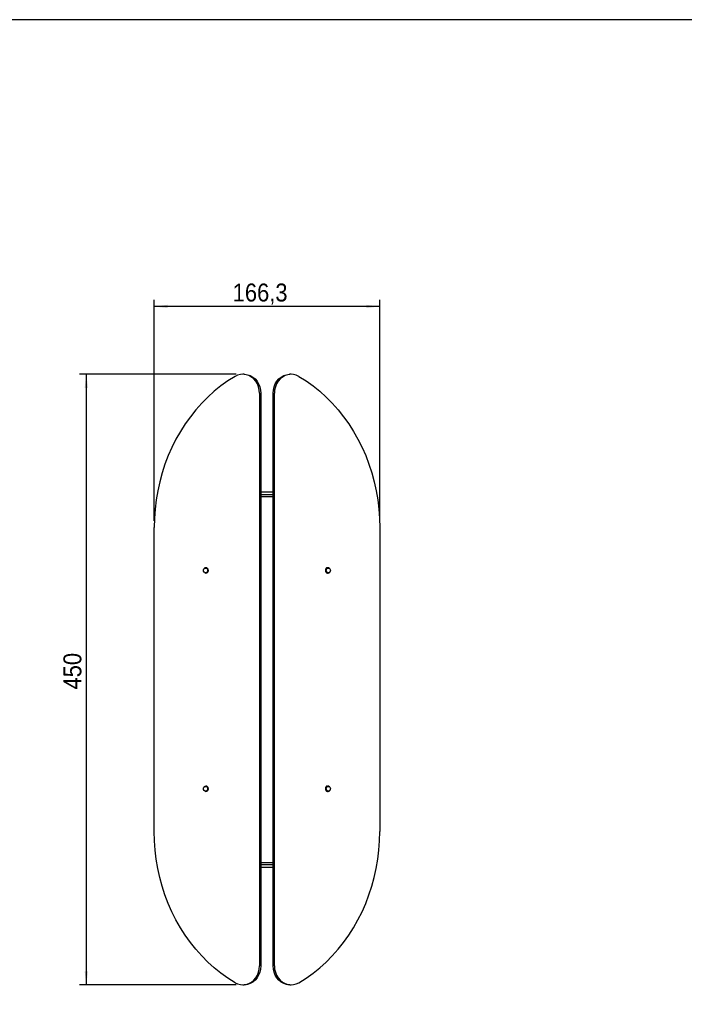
# Model space of a CAD drawing. Header units: millimetres. Extents: x 32 to 2082, y 47 to 1482.
# Tile 4 of 10: x 522 to 1012, y 756 to 1482. Entities that reach past the tile are written whole.
import ezdxf

# ---------------------------------------------------------------- set-up
doc = ezdxf.new("R2010")
doc.units = ezdxf.units.MM
doc.header["$LTSCALE"] = 5
doc.linetypes.add('SLD-Solido', pattern=[0])
doc.layers.add('QUOTE', color=1, linetype='SLD-Solido')
doc.layers.add('SCHIZZI', color=9, linetype='Continuous')
doc.styles.add('SLDTEXTSTYLE3', font='GOTHIC.TTF', dxfattribs={"width": 0.913})
doc.dimstyles.new('SLDDIMSTYLE0', dxfattribs={"dimtxt": 13.229167, "dimasz": 10, "dimexe": 0, "dimexo": 0.0625, "dimgap": 3.307292, "dimtad": 1, "dimdec": 1, "dimrnd": 1e-09, "dimzin": 12, "dimdsep": 46, "dimtxsty": 'SLDTEXTSTYLE3', "dimsah": 1, "dimcen": 0.09, "dimadec": 0, "dimazin": 3, "dimtfac": 1, "dimtdec": 1, "dimtofl": 0, "dimtmove": 0, "dimatfit": 3, "dimfxl": 1, "dimfrac": 2, "dimtolj": 1, "dimtzin": 12, "dimarcsym": 0})
doc.dimstyles.new('SLDDIMSTYLE1', dxfattribs={"dimtxt": 13.229167, "dimasz": 10, "dimexe": 0, "dimexo": 0.0625, "dimgap": 3.307292, "dimtad": 1, "dimdec": 0, "dimrnd": 1e-09, "dimzin": 12, "dimdsep": 46, "dimtxsty": 'SLDTEXTSTYLE3', "dimsah": 1, "dimcen": 0.09, "dimadec": 0, "dimazin": 3, "dimtfac": 1, "dimtdec": 0, "dimtofl": 0, "dimtmove": 0, "dimatfit": 3, "dimfxl": 1, "dimfrac": 2, "dimtolj": 1, "dimtzin": 12, "dimarcsym": 0})

# ---------------------------------------------------------------- blocks, each defined once
blk = doc.blocks.new('_D')
at = {"layer": 'QUOTE', "transparency": 16777216}
for p, q in [((620.68, 1112.48), (620.68, 1275.57)), ((787.01, 1270.57), (620.68, 1270.57)), ((787.01, 1112.48), (787.01, 1275.57))]:
    blk.add_line(p, q, dxfattribs=at)
for points in [[(620.68, 1270.57), (630.68, 1269.32), (630.68, 1271.82)], [(787.01, 1270.57), (777.01, 1271.82), (777.01, 1269.32)]]:
    blk.add_solid(points, dxfattribs=at)
at = {"layer": 'QUOTE', "transparency": 16777216, "insert": (678.59, 1287.47), "char_height": 13.229, "attachment_point": 1, "style": 'SLDTEXTSTYLE3'}
blk.add_mtext('166,3', dxfattribs=at)
blk = doc.blocks.new('_D_1')
at = {"layer": 'QUOTE', "transparency": 16777216}
for p, q in [((681.02, 1220.57), (565.68, 1220.57)), ((570.68, 1220.57), (570.68, 770.39)), ((681.02, 770.39), (565.68, 770.39))]:
    blk.add_line(p, q, dxfattribs=at)
for points in [[(570.68, 1220.57), (569.43, 1210.57), (571.93, 1210.57)], [(570.68, 770.39), (571.93, 780.39), (569.43, 780.39)]]:
    blk.add_solid(points, dxfattribs=at)
at = {"layer": 'QUOTE', "transparency": 16777216, "insert": (553.78, 988.17), "char_height": 13.229, "attachment_point": 1, "rotation": 90, "style": 'SLDTEXTSTYLE3'}
blk.add_mtext('450', dxfattribs=at)

msp = doc.modelspace()

# ---------------------------------------------------------------- linework, layer by layer
for p, q in [((686.95, 1220.57), (686.02, 1220.57)), ((721.67, 1220.57), (720.73, 1220.57)), ((698.38, 1206.57), (698.38, 784.39)), ((699.32, 1206.57), (699.32, 784.39)), ((708.37, 784.39), (708.37, 1206.57)), ((709.31, 784.39), (709.31, 1206.57)), ((699.32, 1133.98), (708.37, 1133.98)), ((699.32, 1131.98), (708.37, 1131.98)), ((699.32, 1130.48), (708.37, 1130.48)), ((620.68, 883.48), (620.68, 1107.48)), ((787.01, 1107.48), (787.01, 883.48)), ((657.6, 1077.22), (657.56, 1077.4)), ((658.23, 1077.75), (657.64, 1077.2)), ((658.72, 1077.73), (658.59, 1077.73)), ((747.9, 1077.22), (747.63, 1077.4)), ((747.63, 1077.4), (747.79, 1077.22)), ((747.79, 1077.22), (747.9, 1077.22)), ((749.1, 1077.73), (748.97, 1077.73)), ((658.59, 1074.23), (658.84, 1074.23)), ((748.85, 1074.23), (749.1, 1074.23)), ((657.6, 916.22), (657.56, 916.4)), ((658.23, 916.75), (657.64, 916.2)), ((658.72, 916.73), (658.59, 916.73)), ((747.9, 916.22), (747.63, 916.4)), ((747.63, 916.4), (747.79, 916.22)), ((747.79, 916.22), (747.9, 916.22)), ((749.1, 916.73), (748.97, 916.73)), ((658.59, 913.23), (658.84, 913.23)), ((748.85, 913.23), (749.1, 913.23)), ((699.32, 860.48), (708.37, 860.48)), ((708.37, 858.98), (699.32, 858.98)), ((708.37, 856.98), (699.32, 856.98)), ((686.02, 770.39), (686.95, 770.39)), ((720.73, 770.39), (721.67, 770.39))]:
    msp.add_line(p, q)
at = {"flags": 128}
for points in [[(698.38, 1206.57), (698.2, 1208.95), (697.66, 1211.26), (696.78, 1213.44), (695.59, 1215.42), (694.12, 1217.13), (692.42, 1218.54), (690.52, 1219.6), (688.5, 1220.28), (686.4, 1220.56), (684.29, 1220.43), (682.24, 1219.9), (680.29, 1218.97)], [(686.95, 1220.57), (687.34, 1220.56), (689.44, 1220.28), (691.46, 1219.6), (693.36, 1218.54), (695.06, 1217.13), (696.53, 1215.42), (697.72, 1213.44), (698.6, 1211.26), (699.14, 1208.95), (699.32, 1206.57)], [(708.37, 1206.57), (708.55, 1208.95), (709.09, 1211.26), (709.96, 1213.44), (711.15, 1215.42), (712.62, 1217.13), (714.33, 1218.54), (716.22, 1219.6), (718.25, 1220.28), (720.35, 1220.56), (720.73, 1220.57)], [(727.4, 1218.97), (725.45, 1219.9), (723.39, 1220.43), (721.29, 1220.56), (719.19, 1220.28), (717.16, 1219.6), (715.27, 1218.54), (713.56, 1217.13), (712.09, 1215.42), (710.9, 1213.44), (710.03, 1211.26), (709.49, 1208.95), (709.31, 1206.57)], [(680.29, 1218.97), (675.01, 1215.64), (669.89, 1211.98), (664.96, 1208.01), (660.23, 1203.74), (655.71, 1199.19), (651.42, 1194.37), (647.36, 1189.29), (643.56, 1183.96), (640.01, 1178.41), (636.74, 1172.65), (633.75, 1166.7), (631.05, 1160.57), (628.65, 1154.28), (626.55, 1147.86), (624.77, 1141.31), (623.3, 1134.67), (622.16, 1127.94), (621.34, 1121.15), (620.84, 1114.33), (620.68, 1107.48)], [(727.4, 1218.97), (732.68, 1215.64), (737.79, 1211.98), (742.72, 1208.01), (747.46, 1203.74), (751.97, 1199.19), (756.27, 1194.37), (760.32, 1189.29), (764.13, 1183.96), (767.67, 1178.41), (770.95, 1172.65), (773.94, 1166.7), (776.64, 1160.57), (779.04, 1154.28), (781.13, 1147.86), (782.92, 1141.31), (784.39, 1134.67), (785.53, 1127.94), (786.35, 1121.15), (786.85, 1114.33), (787.01, 1107.48)], [(657.04, 1075.98), (657.16, 1076.65), (657.5, 1077.22), (658, 1077.6), (658.59, 1077.73), (659.18, 1077.6), (659.68, 1077.22), (660.02, 1076.65), (660.13, 1075.98), (660.02, 1075.31), (659.68, 1074.74), (659.18, 1074.36), (658.59, 1074.23), (658, 1074.36), (657.5, 1074.74), (657.16, 1075.31), (657.04, 1075.98)], [(657.93, 1074.42), (658.07, 1074.26), (658.78, 1073.99), (659.49, 1074.08), (660.12, 1074.51), (660.54, 1075.2), (660.66, 1076.01), (660.47, 1076.85), (660.12, 1077.4), (659.48, 1077.85), (658.71, 1077.98), (658, 1077.75), (657.56, 1077.4), (657.56, 1077.4)], [(747.55, 1075.98), (747.67, 1076.65), (748.01, 1077.22), (748.51, 1077.6), (749.1, 1077.73), (749.69, 1077.6), (750.19, 1077.22), (750.53, 1076.65), (750.64, 1075.98), (750.53, 1075.31), (750.19, 1074.74), (749.69, 1074.36), (749.1, 1074.23), (748.51, 1074.36), (748.01, 1074.74), (747.67, 1075.31), (747.55, 1075.98)], [(657.04, 914.98), (657.16, 915.65), (657.5, 916.22), (658, 916.6), (658.59, 916.73), (659.18, 916.6), (659.68, 916.22), (660.02, 915.65), (660.13, 914.98), (660.02, 914.31), (659.68, 913.74), (659.18, 913.36), (658.59, 913.23), (658, 913.36), (657.5, 913.74), (657.16, 914.31), (657.04, 914.98)], [(657.93, 913.42), (658.07, 913.26), (658.78, 912.99), (659.49, 913.08), (660.12, 913.51), (660.54, 914.2), (660.66, 915.01), (660.47, 915.85), (660.12, 916.4), (659.48, 916.85), (658.71, 916.98), (658, 916.75), (657.56, 916.4), (657.56, 916.4)], [(747.55, 914.98), (747.67, 915.65), (748.01, 916.22), (748.51, 916.6), (749.1, 916.73), (749.69, 916.6), (750.19, 916.22), (750.53, 915.65), (750.64, 914.98), (750.53, 914.31), (750.19, 913.74), (749.69, 913.36), (749.1, 913.23), (748.51, 913.36), (748.01, 913.74), (747.67, 914.31), (747.55, 914.98)], [(680.29, 771.99), (675.01, 775.33), (669.89, 778.99), (664.96, 782.95), (660.23, 787.22), (655.71, 791.77), (651.42, 796.6), (647.36, 801.68), (643.56, 807), (640.01, 812.55), (636.74, 818.31), (633.75, 824.26), (631.05, 830.39), (628.65, 836.68), (626.55, 843.11), (624.77, 849.65), (623.3, 856.29), (622.16, 863.02), (621.34, 869.81), (620.84, 876.63), (620.68, 883.48)], [(727.4, 771.99), (732.68, 775.33), (737.79, 778.99), (742.72, 782.95), (747.46, 787.22), (751.97, 791.77), (756.27, 796.6), (760.32, 801.68), (764.13, 807), (767.67, 812.55), (770.95, 818.31), (773.94, 824.26), (776.64, 830.39), (779.04, 836.68), (781.13, 843.11), (782.92, 849.65), (784.39, 856.29), (785.53, 863.02), (786.35, 869.81), (786.85, 876.63), (787.01, 883.48)], [(680.29, 771.99), (682.24, 771.06), (684.29, 770.53), (686.4, 770.4), (688.5, 770.68), (690.52, 771.36), (692.42, 772.42), (694.12, 773.83), (695.59, 775.55), (696.78, 777.52), (697.66, 779.7), (698.2, 782.01), (698.38, 784.39)], [(699.32, 784.39), (699.14, 782.01), (698.6, 779.7), (697.72, 777.52), (696.53, 775.55), (695.06, 773.83), (693.36, 772.42), (691.46, 771.36), (689.44, 770.68), (687.34, 770.4), (686.95, 770.39)], [(720.73, 770.39), (720.35, 770.4), (718.25, 770.68), (716.22, 771.36), (714.33, 772.42), (712.62, 773.83), (711.15, 775.55), (709.96, 777.52), (709.09, 779.7), (708.55, 782.01), (708.37, 784.39)], [(709.31, 784.39), (709.49, 782.01), (710.03, 779.7), (710.9, 777.52), (712.09, 775.55), (713.56, 773.83), (715.27, 772.42), (717.16, 771.36), (719.19, 770.68), (721.29, 770.4), (723.39, 770.53), (725.45, 771.06), (727.4, 771.99)]]:
    msp.add_lwpolyline(points, dxfattribs=at)
for points, knots in [([(658.83, 1074.26), (658.99, 1074.26), (659.37, 1074.28), (659.89, 1074.66), (660.26, 1075.27), (660.37, 1076.02), (660.21, 1076.71), (659.84, 1077.28), (659.33, 1077.67), (658.91, 1077.7), (658.72, 1077.71)], [0, 0, 0, 0, 0.100761, 0.236174, 0.372822, 0.505182, 0.6428, 0.749981, 0.88432, 1, 1, 1, 1]), ([(747.86, 1077.77), (747.84, 1077.76), (747.59, 1077.68), (747.22, 1077.22), (746.89, 1076.46), (746.89, 1075.59), (747.21, 1074.79), (747.79, 1074.2), (748.54, 1073.93), (749.3, 1074.04), (749.83, 1074.3), (749.99, 1074.56), (750.01, 1074.59)], [0, 0, 0, 0, 0.007945, 0.132097, 0.252995, 0.374896, 0.498647, 0.618111, 0.742389, 0.86286, 0.985223, 1, 1, 1, 1]), ([(748.73, 1077.71), (748.7, 1077.72), (748.46, 1077.76), (748, 1077.55), (747.51, 1077.09), (747.23, 1076.4), (747.23, 1075.64), (747.52, 1074.94), (748.02, 1074.44), (748.52, 1074.21), (748.79, 1074.25), (748.85, 1074.26)], [0, 0, 0, 0, 0.021542, 0.1538, 0.291337, 0.425265, 0.560305, 0.697397, 0.829735, 0.967411, 1, 1, 1, 1]), ([(750.18, 1077.21), (750.15, 1077.27), (749.98, 1077.57), (749.47, 1077.9), (748.74, 1078.04), (748.08, 1077.83), (747.76, 1077.52), (747.63, 1077.4)], [0, 0, 0, 0, 0.068485, 0.318737, 0.574315, 0.820441, 1, 1, 1, 1]), ([(748.97, 1077.71), (748.93, 1077.72), (748.69, 1077.76), (748.29, 1077.59), (748.02, 1077.33), (747.9, 1077.22)], [0, 0, 0, 0, 0.0860696, 0.6144855, 1, 1, 1, 1]), ([(658.83, 913.26), (658.99, 913.26), (659.37, 913.28), (659.89, 913.66), (660.26, 914.27), (660.37, 915.02), (660.21, 915.71), (659.84, 916.28), (659.33, 916.67), (658.91, 916.7), (658.72, 916.71)], [0, 0, 0, 0, 0.100761, 0.236174, 0.372822, 0.505182, 0.6428, 0.749981, 0.88432, 1, 1, 1, 1]), ([(747.86, 916.77), (747.84, 916.76), (747.59, 916.68), (747.22, 916.22), (746.89, 915.46), (746.89, 914.59), (747.21, 913.79), (747.79, 913.2), (748.54, 912.93), (749.3, 913.04), (749.83, 913.3), (749.99, 913.56), (750.01, 913.59)], [0, 0, 0, 0, 0.007945, 0.132097, 0.252995, 0.374896, 0.498647, 0.618111, 0.742389, 0.86286, 0.985223, 1, 1, 1, 1]), ([(748.73, 916.71), (748.7, 916.72), (748.46, 916.76), (748, 916.55), (747.51, 916.09), (747.23, 915.4), (747.23, 914.64), (747.52, 913.94), (748.02, 913.44), (748.52, 913.21), (748.79, 913.25), (748.85, 913.26)], [0, 0, 0, 0, 0.021542, 0.1538, 0.291337, 0.425265, 0.560305, 0.697397, 0.829735, 0.967411, 1, 1, 1, 1]), ([(750.18, 916.21), (750.15, 916.27), (749.98, 916.57), (749.47, 916.9), (748.74, 917.04), (748.08, 916.83), (747.76, 916.52), (747.63, 916.4)], [0, 0, 0, 0, 0.068485, 0.318737, 0.574315, 0.820441, 1, 1, 1, 1]), ([(748.97, 916.71), (748.93, 916.72), (748.69, 916.76), (748.29, 916.59), (748.02, 916.33), (747.9, 916.22)], [0, 0, 0, 0, 0.08607, 0.614486, 1, 1, 1, 1])]:
    msp.add_open_spline(points, degree=3, knots=knots)
at = {"layer": 'SCHIZZI', "color": 7, "true_color": 0xffffff}
msp.add_lwpolyline([(31.61, 47), (2081.61, 47), (2081.51, 1482), (31.61, 1482)], close=True, dxfattribs=at)

# ---------------------------------------------------------------- dimensions: what is measured, and where the dimension line sits
at = {"layer": 'QUOTE'}
for base, p1, p2, angle, dimstyle, picture, middle in [((620.68, 1270.57), (787.01, 1107.48), (620.68, 1107.48), 0, 'SLDDIMSTYLE0', '_D', (700.58, 1270.57)), ((570.68, 770.39), (686.02, 1220.57), (686.02, 770.39), 90, 'SLDDIMSTYLE1', '_D_1', (570.68, 1002.83))]:
    dim = msp.add_linear_dim(base=base, p1=p1, p2=p2, angle=angle, dimstyle=dimstyle, dxfattribs=at)
    dim.commit()
    dim.dimension.update_dxf_attribs({"geometry": picture, "text_midpoint": middle, "dimtype": 160})

doc.saveas('drawing.dxf')
